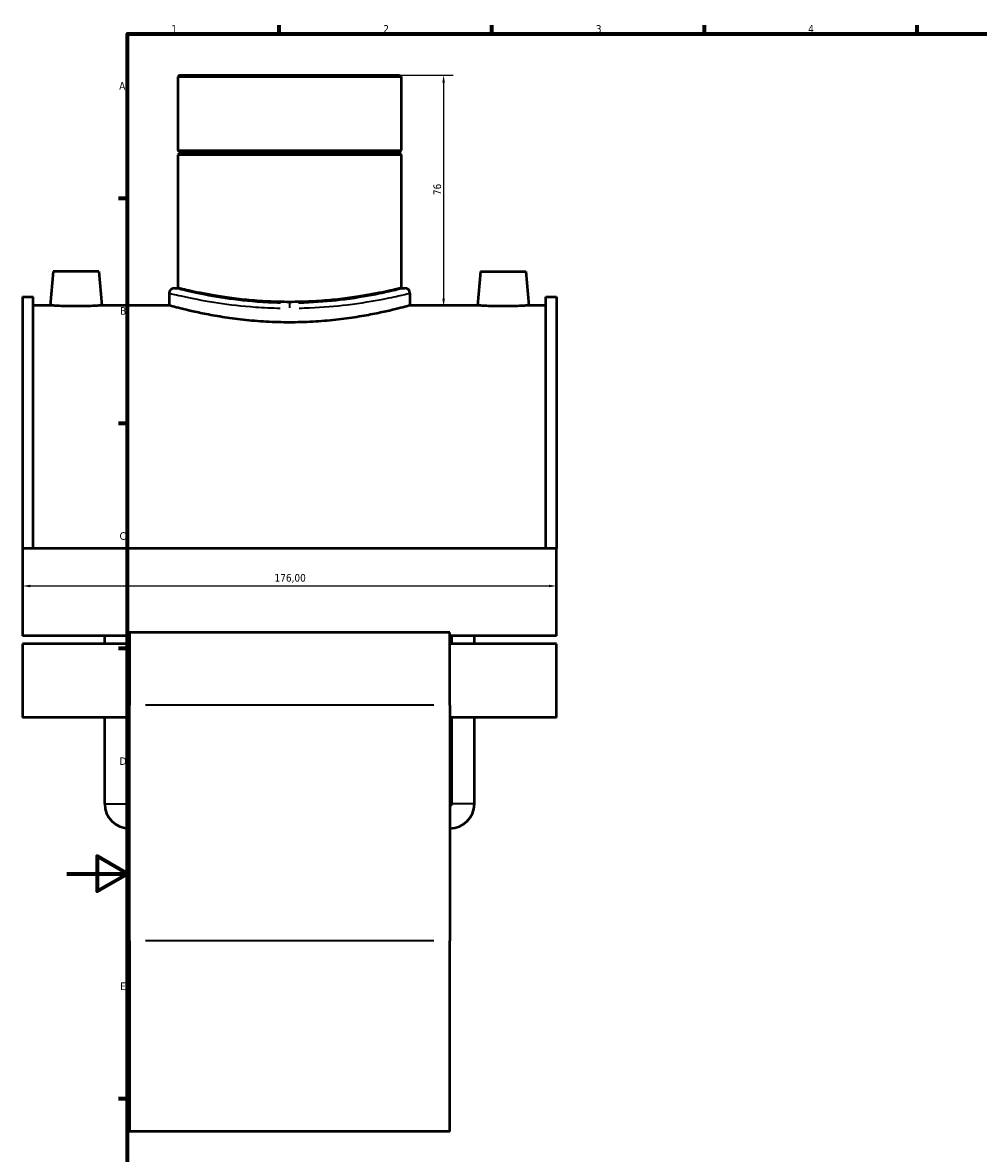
# Model space of a CAD drawing. Header units: millimetres. Extents: x -15 to 1128, y -217 to 1289.
# Tile 2 of 9: x -15 to 301, y 205 to 578. Entities that reach past the tile are written whole.
import ezdxf

# ---------------------------------------------------------------- set-up
doc = ezdxf.new("R2010")
doc.units = ezdxf.units.MM
for name, color, linetype, lineweight in [('Border (ISO)', 7, 'Continuous', 70), ('Dimension (ISO)', 7, 'Continuous', 25), ('Visible (ISO)', 7, 'Continuous', 50), ('Visible Narrow (ISO)', 7, 'Continuous', 35)]:
    doc.layers.add(name, color=color, linetype=linetype, lineweight=lineweight)
doc.styles.add('Note Text (ISO)', font='tahoma.ttf')
doc.dimstyles.new('Default (ISO)', dxfattribs={"dimtxt": 2.5, "dimasz": 2.5, "dimexe": 3.175, "dimexo": 0, "dimgap": 0.762, "dimtad": 1, "dimrnd": 1e-08, "dimzin": 0, "dimtxsty": 'Note Text (ISO)', "dimcen": 0.09, "dimdle": 10, "dimclrd": 256, "dimclre": 256, "dimclrt": 232, "dimazin": 0, "dimtfac": 1.40208, "dimtmove": 0, "dimatfit": 3, "dimfxl": 1, "dimtolj": 1, "dimtzin": 0, "dimlwd": -1, "dimlwe": -1, "dimarcsym": 0})

# ---------------------------------------------------------------- blocks, each defined once
blk = doc.blocks.new('Borders Default Border')
at = {"layer": 'Border (ISO)'}
for p, q in [((70.08, 574), (70.08, 576.9)), ((140.17, 574), (140.17, 576.9)), ((210.25, 574), (210.25, 576.9)), ((280.33, 574), (280.33, 576.9)), ((20, 519.75), (17.1, 519.75)), ((20, 445.5), (17.1, 445.5)), ((20, 371.25), (17.1, 371.25)), ((20, 222.75), (17.1, 222.75))]:
    blk.add_line(p, q, dxfattribs=at)
at = {"layer": 'Border (ISO)', "flags": 128}
for points in [[(20, 20), (20, 574), (821, 574), (821, 20), (20, 20)], [(0, 297), (20, 297), (10, 302.77), (10, 291.23), (20, 297)]]:
    blk.add_lwpolyline(points, dxfattribs=at)
at = {"layer": 'Border (ISO)', "color": 232, "true_color": 0xca0064, "char_height": 2.5, "attachment_point": 7, "style": 'Note Text (ISO)'}
for s, insert in [('1', (34.48, 574.4)), ('2', (104.37, 574.4)), ('3', (174.43, 574.35)), ('4', (244.42, 574.4)), ('A', (17.29, 555.62)), ('B', (17.59, 481.37)), ('C', (17.43, 407.08)), ('D', (17.43, 332.88)), ('E', (17.64, 258.63))]:
    blk.add_mtext(s, dxfattribs=dict(at, insert=insert))
blk = doc.blocks.new('*D10')
at = {"layer": 'Defpoints', "color": 0, "transparency": 16777216}
for p in [(109.72, 560.43), (124.25, 484.18), (143.87, 484.18)]:
    blk.add_point(p, dxfattribs=at)
at = {"layer": 'Dimension (ISO)', "transparency": 16777216}
for p, q in [((109.72, 560.43), (127.42, 560.43)), ((124.25, 557.93), (124.25, 486.68)), ((143.87, 484.18), (121.07, 484.18))]:
    blk.add_line(p, q, dxfattribs=at)
for points in [[(123.83, 557.93), (124.66, 557.93), (124.25, 560.43)], [(123.83, 486.68), (124.66, 486.68), (124.25, 484.18)]]:
    blk.add_solid(points, dxfattribs=at)
at = {"layer": 'Dimension (ISO)', "color": 232, "true_color": 0xca0064, "transparency": 16777216, "insert": (120.88, 520.82), "char_height": 2.5, "attachment_point": 1, "rotation": 90, "style": 'Note Text (ISO)'}
blk.add_mtext('\\A1;76', dxfattribs=at)
blk = doc.blocks.new('*D11')
at = {"layer": 'Defpoints', "color": 0, "transparency": 16777216}
for p in [(161.46, 391.91), (-14.54, 389.84), (161.46, 389.84)]:
    blk.add_point(p, dxfattribs=at)
at = {"layer": 'Dimension (ISO)', "transparency": 16777216}
blk.add_line((-12.04, 391.91), (158.96, 391.91), dxfattribs=at)
for points in [[(-12.04, 392.32), (-12.04, 391.49), (-14.54, 391.91)], [(158.96, 392.32), (158.96, 391.49), (161.46, 391.91)]]:
    blk.add_solid(points, dxfattribs=at)
at = {"layer": 'Dimension (ISO)', "color": 232, "true_color": 0xca0064, "transparency": 16777216, "insert": (68.5, 395.84), "char_height": 2.5, "attachment_point": 1, "style": 'Note Text (ISO)'}
blk.add_mtext('\\A1;176,00', dxfattribs=at)

msp = doc.modelspace()

# ---------------------------------------------------------------- linework, layer by layer
at = {"layer": 'Visible (ISO)'}
for p, q in [((37.199, 560.427), (36.632, 559.861)), ((110.285, 559.861), (36.632, 559.861)), ((36.632, 559.861), (36.632, 535.594)), ((37.199, 560.427), (109.718, 560.427)), ((109.718, 560.427), (110.285, 559.861)), ((110.285, 559.861), (110.285, 535.594)), ((36.632, 535.594), (110.285, 535.594)), ((37.132, 535.094), (36.632, 535.594)), ((37.132, 534.594), (36.632, 534.094)), ((110.285, 534.094), (36.632, 534.094)), ((36.632, 534.094), (36.632, 490.177)), ((37.132, 535.094), (109.785, 535.094)), ((37.132, 535.094), (37.132, 534.594)), ((109.785, 534.594), (37.132, 534.594)), ((109.785, 535.094), (110.285, 535.594)), ((109.785, 535.094), (109.785, 534.594)), ((109.785, 534.594), (110.285, 534.094)), ((110.285, 534.094), (110.285, 490.177)), ((-4.441, 495.677), (-5.426, 484.427)), ((10.559, 495.677), (-4.441, 495.677)), ((10.559, 495.677), (11.543, 484.427)), ((136.359, 495.677), (135.374, 484.427)), ((136.359, 495.677), (151.359, 495.677)), ((151.359, 495.677), (152.343, 484.427)), ((35.499, 490.177), (36.632, 490.177)), ((110.285, 490.177), (111.418, 490.177)), ((-14.541, 487.302), (-14.541, 404.266)), ((-14.541, 487.302), (-11.021, 487.302)), ((-11.021, 404.266), (-11.021, 487.302)), ((33.799, 488.478), (33.799, 484.427)), ((113.118, 488.478), (113.118, 484.427)), ((157.939, 404.266), (157.939, 487.302)), ((157.939, 487.302), (161.459, 487.302)), ((161.459, 487.302), (161.459, 404.266)), ((-5.426, 484.427), (-11.021, 484.427)), ((33.799, 484.427), (11.543, 484.427)), ((135.374, 484.427), (113.118, 484.427)), ((157.939, 484.427), (152.343, 484.427)), ((-14.541, 404.266), (-14.541, 375.42)), ((161.459, 404.266), (-14.541, 404.266)), ((161.459, 375.42), (161.459, 404.266)), ((20.659, 375.42), (-14.541, 375.42)), ((12.509, 372.786), (12.509, 375.42)), ((20.009, 372.786), (20.009, 375.42)), ((20.659, 376.536), (20.659, 352.561)), ((126.259, 376.536), (20.659, 376.536)), ((126.259, 352.561), (126.259, 376.536)), ((161.459, 375.42), (126.259, 375.42)), ((126.909, 372.786), (126.909, 375.42)), ((134.409, 372.786), (134.409, 375.42)), ((-14.541, 372.786), (-14.541, 348.555)), ((20.659, 372.786), (-14.541, 372.786)), ((161.459, 372.786), (126.259, 372.786)), ((161.459, 348.555), (161.459, 372.786)), ((20.659, 274.869), (20.659, 352.561)), ((126.259, 352.561), (126.259, 274.869)), ((20.659, 348.555), (-14.541, 348.555)), ((12.509, 320.077), (12.509, 348.555)), ((20.009, 320.077), (20.009, 348.555)), ((161.459, 348.555), (126.259, 348.555)), ((126.909, 320.077), (126.909, 348.555)), ((134.409, 320.077), (134.409, 348.555)), ((20.659, 274.869), (20.659, 211.927)), ((126.259, 211.927), (126.259, 274.869)), ((126.259, 211.927), (20.659, 211.927))]:
    msp.add_line(p, q, dxfattribs=at)
for centre, radius, start, end in [((35.499, 488.478), 1.7, 90, 180), ((111.418, 488.478), 1.7, 0, 90), ((20.659, 320.077), 8.15, 180, 270), ((20.659, 320.077), 0.65, 180, 270), ((126.259, 320.077), 8.15, 270, 0), ((126.259, 320.077), 0.65, 270, 0)]:
    msp.add_arc(centre, radius, start, end, dxfattribs=at)
for points, knots in [([(110.285, 490.177), (110.285, 490.177), (110.062, 490.122), (109.125, 489.895), (108.412, 489.724), (106.53, 489.294), (105.359, 489.035), (102.659, 488.478), (101.128, 488.18), (97.869, 487.604), (96.028, 487.304), (92.016, 486.741), (89.845, 486.477), (85.311, 486.037), (82.945, 485.861), (78.18, 485.628), (75.781, 485.571), (71.136, 485.571), (68.737, 485.628), (63.972, 485.861), (61.606, 486.037), (57.072, 486.477), (54.901, 486.741), (50.889, 487.304), (49.048, 487.604), (45.789, 488.18), (44.258, 488.478), (41.558, 489.035), (40.387, 489.294), (38.505, 489.724), (37.792, 489.895), (36.855, 490.122), (36.632, 490.177), (36.632, 490.177)], [5.573597, 5.573597, 5.573597, 5.573597, 6.2702508, 6.2702508, 6.9669045, 6.9669045, 7.6635583, 7.6635583, 8.3602121, 8.3602121, 9.0569576, 9.0569576, 9.753703, 9.753703, 10.4504485, 10.4504485, 11.1471939, 11.1471939, 11.8439394, 11.8439394, 12.5406848, 12.5406848, 13.2374303, 13.2374303, 13.9341757, 13.9341757, 14.6308295, 14.6308295, 15.3274833, 15.3274833, 16.0241371, 16.0241371, 16.7207909, 16.7207909, 16.7207909, 16.7207909]), ([(3.059, 484.175), (1.991, 484.175), (0.853, 484.189), (-1.239, 484.236), (-2.193, 484.27), (-3.698, 484.333), (-4.349, 484.367), (-5.213, 484.414), (-5.426, 484.427), (-5.426, 484.427)], [2.5606863, 2.5606863, 2.5606863, 2.5606863, 2.880867, 2.880867, 3.2010477, 3.2010477, 3.5210386, 3.5210386, 3.8410295, 3.8410295, 3.8410295, 3.8410295]), ([(11.543, 484.427), (11.543, 484.427), (11.33, 484.414), (10.467, 484.367), (9.815, 484.333), (8.31, 484.27), (7.356, 484.236), (5.264, 484.189), (4.126, 484.175), (3.059, 484.175)], [6.4017158, 6.4017158, 6.4017158, 6.4017158, 6.7217067, 6.7217067, 7.0416976, 7.0416976, 7.3618783, 7.3618783, 7.682059, 7.682059, 7.682059, 7.682059]), ([(73.459, 478.848), (70.954, 478.848), (68.369, 478.918), (63.235, 479.202), (60.686, 479.416), (55.805, 479.95), (53.468, 480.271), (49.15, 480.954), (47.169, 481.317), (43.662, 482.014), (42.015, 482.374), (39.107, 483.047), (37.847, 483.36), (35.819, 483.88), (35.05, 484.086), (34.04, 484.36), (33.799, 484.427), (33.799, 484.427)], [0, 0, 0, 0, 0.7512529, 0.7512529, 1.5025059, 1.5025059, 2.2537588, 2.2537588, 3.0050117, 3.0050117, 3.7561067, 3.7561067, 4.5072018, 4.5072018, 5.2582968, 5.2582968, 6.0093919, 6.0093919, 6.0093919, 6.0093919]), ([(113.118, 484.427), (113.118, 484.427), (112.877, 484.36), (111.867, 484.086), (111.098, 483.88), (109.07, 483.36), (107.81, 483.047), (104.902, 482.374), (103.255, 482.014), (99.748, 481.317), (97.767, 480.954), (93.449, 480.271), (91.112, 479.95), (86.231, 479.416), (83.682, 479.202), (78.548, 478.918), (75.963, 478.848), (73.459, 478.848)], [18.0281756, 18.0281756, 18.0281756, 18.0281756, 18.7792706, 18.7792706, 19.5303657, 19.5303657, 20.2814607, 20.2814607, 21.0325558, 21.0325558, 21.7838087, 21.7838087, 22.5350616, 22.5350616, 23.2863145, 23.2863145, 24.0375675, 24.0375675, 24.0375675, 24.0375675]), ([(143.859, 484.175), (142.791, 484.175), (141.653, 484.189), (139.561, 484.236), (138.607, 484.27), (137.102, 484.333), (136.451, 484.367), (135.587, 484.414), (135.374, 484.427), (135.374, 484.427)], [0, 0, 0, 0, 0.3201807, 0.3201807, 0.6403614, 0.6403614, 0.9603523, 0.9603523, 1.2803432, 1.2803432, 1.2803432, 1.2803432]), ([(152.343, 484.427), (152.343, 484.427), (152.13, 484.414), (151.267, 484.367), (150.615, 484.333), (149.11, 484.27), (148.156, 484.236), (146.064, 484.189), (144.926, 484.175), (143.859, 484.175)], [3.8410295, 3.8410295, 3.8410295, 3.8410295, 4.1610204, 4.1610204, 4.4810113, 4.4810113, 4.8011919, 4.8011919, 5.1213726, 5.1213726, 5.1213726, 5.1213726])]:
    msp.add_open_spline(points, degree=3, knots=knots, dxfattribs=at)
at = {"layer": 'Visible Narrow (ISO)'}
for p, q in [((73.459, 485.131), (73.459, 483.631)), ((120.979, 352.561), (25.939, 352.561)), ((12.555, 320.077), (19.962, 320.077)), ((134.362, 320.077), (126.955, 320.077)), ((120.979, 274.869), (25.939, 274.869))]:
    msp.add_line(p, q, dxfattribs=at)
for points, knots in [([(70.468, 485.195), (67.848, 485.251), (65.251, 485.379), (58.5, 485.89), (54.499, 486.387), (47.041, 487.561), (43.689, 488.245), (38.415, 489.423), (36.605, 489.892), (35.764, 490.109), (35.679, 490.131), (35.618, 490.146)], [12.3138449, 12.3138449, 12.3138449, 12.3138449, 13.105008, 13.105008, 14.4372604, 14.4372604, 15.9131143, 15.9131143, 17.48469, 17.48469, 17.719923, 17.719923, 17.719923, 17.719923]), ([(111.298, 490.145), (111.01, 490.069), (110.206, 489.862), (107.492, 489.2), (105.481, 488.728), (99.882, 487.582), (96.026, 486.89), (87.992, 485.861), (83.948, 485.49), (78.673, 485.255), (77.563, 485.218), (76.449, 485.194)], [30.3341056, 30.3341056, 30.3341056, 30.3341056, 31.4259749, 31.4259749, 32.6305195, 32.6305195, 34.1288553, 34.1288553, 35.4038135, 35.4038135, 35.740184, 35.740184, 35.740184, 35.740184]), ([(33.923, 488.447), (33.987, 488.431), (34.076, 488.41), (34.955, 488.196), (36.846, 487.732), (42.356, 486.568), (45.859, 485.891), (53.65, 484.73), (57.83, 484.239), (64.883, 483.734), (67.597, 483.607), (70.334, 483.552)], [-17.719923, -17.719923, -17.719923, -17.719923, -17.48469, -17.48469, -15.9131143, -15.9131143, -14.4372604, -14.4372604, -13.105008, -13.105008, -12.3138449, -12.3138449, -12.3138449, -12.3138449]), ([(76.583, 483.551), (77.747, 483.575), (78.906, 483.611), (84.417, 483.844), (88.642, 484.211), (97.036, 485.228), (101.065, 485.912), (106.915, 487.045), (109.016, 487.512), (111.852, 488.166), (112.692, 488.371), (112.992, 488.446)], [-35.740184, -35.740184, -35.740184, -35.740184, -35.4038135, -35.4038135, -34.1288553, -34.1288553, -32.6305195, -32.6305195, -31.4259749, -31.4259749, -30.3341056, -30.3341056, -30.3341056, -30.3341056])]:
    msp.add_open_spline(points, degree=3, knots=knots, dxfattribs=at)

# ---------------------------------------------------------------- block references
msp.add_blockref('Borders Default Border', (0, 0))

# ---------------------------------------------------------------- dimensions: what is measured, and where the dimension line sits
at = {"layer": 'Dimension (ISO)'}
for base, p1, p2, angle, override, picture, middle in [((124.246, 484.175), (109.718, 560.427), (143.87, 484.175), 90, {"dimdec": 0, "dimtofl": 0, "dimatfit": 1}, '*D10', (124.246, 522.553)), ((161.459, 391.908), (-14.541, 389.843), (161.459, 389.843), 180, {"dimdec": 2, "dimse1": 1, "dimse2": 1, "dimtp": 0, "dimtm": 0, "dimtdec": 2, "dimtofl": 0, "dimatfit": 1}, '*D11', (73.459, 391.908))]:
    dim = msp.add_linear_dim(base=base, p1=p1, p2=p2, angle=angle, dimstyle='Default (ISO)', override=override, dxfattribs=at)
    dim.commit()
    dim.dimension.update_dxf_attribs({"geometry": picture, "text_midpoint": middle, "dimtype": 160})

doc.saveas('drawing.dxf')
